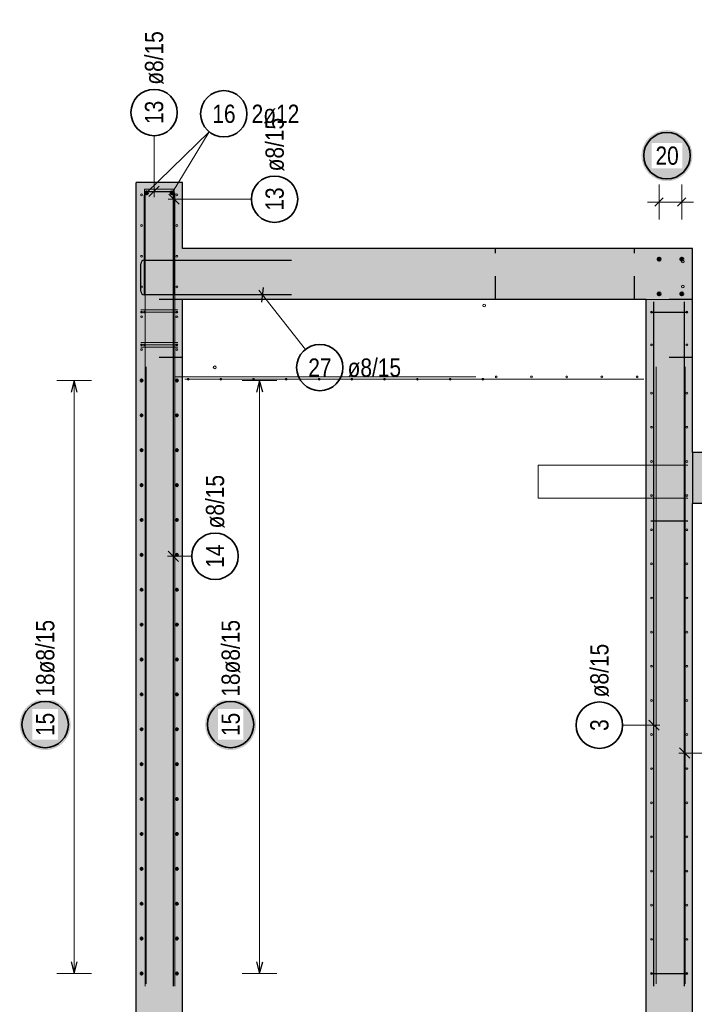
# Model space of a CAD drawing. Header units: millimetres. Extents: x -10.2 to 30.7, y 0 to 21.
# Tile 2 of 40: x -10.2 to -7.3, y 4.5 to 8.8. Entities that reach past the tile are written whole.
import ezdxf

# ---------------------------------------------------------------- set-up
doc = ezdxf.new("R2010")
doc.units = ezdxf.units.MM
doc.linetypes.add('HIDDEN', pattern=[0.375, 0.25, -0.125])
doc.layers.add('nplo Bewehrung', color=7, linetype='Continuous', lineweight=20)
doc.styles.add('Arial Narrow', font='ARIALN.TTF')

msp = doc.modelspace()

# ---------------------------------------------------------------- hatches: boundary and pattern name
at = {"lineweight": 25, "true_color": 0xffffff}
for points in [[(-7.2666, 8.2), (-7.2667, 8.2038), (-7.2669, 8.2077), (-7.2672, 8.2115), (-7.2677, 8.2153), (-7.2683, 8.2191), (-7.269, 8.2229), (-7.2699, 8.2266), (-7.2709, 8.2303), (-7.272, 8.234), (-7.2733, 8.2376), (-7.2746, 8.2412), (-7.2761, 8.2447), (-7.2778, 8.2482), (-7.2795, 8.2516), (-7.2814, 8.255), (-7.2833, 8.2583), (-7.2854, 8.2615), (-7.2876, 8.2647), (-7.2899, 8.2677), (-7.2924, 8.2707), (-7.2949, 8.2736), (-7.2975, 8.2764), (-7.3002, 8.2791), (-7.303, 8.2817), (-7.3059, 8.2843), (-7.3089, 8.2867), (-7.312, 8.289), (-7.3151, 8.2912), (-7.3183, 8.2933), (-7.3216, 8.2953), (-7.325, 8.2971), (-7.3284, 8.2989), (-7.3319, 8.3005), (-7.3354, 8.302), (-7.339, 8.3034), (-7.3426, 8.3046), (-7.3463, 8.3057), (-7.35, 8.3067), (-7.3538, 8.3076), (-7.3575, 8.3083), (-7.3613, 8.3089), (-7.3651, 8.3094), (-7.369, 8.3097), (-7.3728, 8.3099), (-7.3766, 8.31), (-7.3805, 8.3099), (-7.3843, 8.3097), (-7.3881, 8.3094), (-7.3919, 8.3089), (-7.3957, 8.3083), (-7.3995, 8.3076), (-7.4032, 8.3067), (-7.407, 8.3057), (-7.4106, 8.3046), (-7.4143, 8.3034), (-7.4178, 8.302), (-7.4214, 8.3005), (-7.4249, 8.2989), (-7.4283, 8.2971), (-7.4316, 8.2953), (-7.4349, 8.2933), (-7.4381, 8.2912), (-7.4413, 8.289), (-7.4444, 8.2867), (-7.4473, 8.2843), (-7.4502, 8.2817), (-7.453, 8.2791), (-7.4558, 8.2764), (-7.4584, 8.2736), (-7.4609, 8.2707), (-7.4633, 8.2677), (-7.4656, 8.2647), (-7.4678, 8.2615), (-7.4699, 8.2583), (-7.4719, 8.255), (-7.4738, 8.2516), (-7.4755, 8.2482), (-7.4771, 8.2447), (-7.4786, 8.2412), (-7.48, 8.2376), (-7.4812, 8.234), (-7.4824, 8.2303), (-7.4834, 8.2266), (-7.4842, 8.2229), (-7.485, 8.2191), (-7.4856, 8.2153), (-7.486, 8.2115), (-7.4864, 8.2077), (-7.4866, 8.2038), (-7.4866, 8.2), (-7.4866, 8.1962), (-7.4864, 8.1923), (-7.486, 8.1885), (-7.4856, 8.1847), (-7.485, 8.1809), (-7.4842, 8.1771), (-7.4834, 8.1734), (-7.4824, 8.1697), (-7.4812, 8.166), (-7.48, 8.1624), (-7.4786, 8.1588), (-7.4771, 8.1553), (-7.4755, 8.1518), (-7.4738, 8.1484), (-7.4719, 8.145), (-7.4699, 8.1417), (-7.4678, 8.1385), (-7.4656, 8.1353), (-7.4633, 8.1323), (-7.4609, 8.1293), (-7.4584, 8.1264), (-7.4558, 8.1236), (-7.453, 8.1209), (-7.4502, 8.1183), (-7.4473, 8.1157), (-7.4444, 8.1133), (-7.4413, 8.111), (-7.4381, 8.1088), (-7.4349, 8.1067), (-7.4316, 8.1047), (-7.4283, 8.1029), (-7.4249, 8.1011), (-7.4214, 8.0995), (-7.4178, 8.098), (-7.4143, 8.0966), (-7.4106, 8.0954), (-7.407, 8.0943), (-7.4032, 8.0933), (-7.3995, 8.0924), (-7.3957, 8.0917), (-7.3919, 8.0911), (-7.3881, 8.0906), (-7.3843, 8.0903), (-7.3805, 8.0901), (-7.3766, 8.09), (-7.3728, 8.0901), (-7.369, 8.0903), (-7.3651, 8.0906), (-7.3613, 8.0911), (-7.3575, 8.0917), (-7.3538, 8.0924), (-7.35, 8.0933), (-7.3463, 8.0943), (-7.3426, 8.0954), (-7.339, 8.0966), (-7.3354, 8.098), (-7.3319, 8.0995), (-7.3284, 8.1011), (-7.325, 8.1029), (-7.3216, 8.1047), (-7.3183, 8.1067), (-7.3151, 8.1088), (-7.312, 8.111), (-7.3089, 8.1133), (-7.3059, 8.1157), (-7.303, 8.1183), (-7.3002, 8.1209), (-7.2975, 8.1236), (-7.2949, 8.1264), (-7.2924, 8.1293), (-7.2899, 8.1323), (-7.2876, 8.1353), (-7.2854, 8.1385), (-7.2833, 8.1417), (-7.2814, 8.145), (-7.2795, 8.1484), (-7.2778, 8.1518), (-7.2761, 8.1553), (-7.2746, 8.1588), (-7.2733, 8.1624), (-7.272, 8.166), (-7.2709, 8.1697), (-7.2699, 8.1734), (-7.269, 8.1771), (-7.2683, 8.1809), (-7.2677, 8.1847), (-7.2672, 8.1885), (-7.2669, 8.1923)], [(-9.949, 5.747), (-9.949, 5.7509), (-9.9492, 5.7547), (-9.9496, 5.7585), (-9.95, 5.7624), (-9.9506, 5.7661), (-9.9514, 5.7699), (-9.9522, 5.7737), (-9.9532, 5.7774), (-9.9543, 5.781), (-9.9556, 5.7847), (-9.957, 5.7882), (-9.9585, 5.7918), (-9.9601, 5.7953), (-9.9618, 5.7987), (-9.9637, 5.802), (-9.9657, 5.8053), (-9.9678, 5.8086), (-9.97, 5.8117), (-9.9723, 5.8148), (-9.9747, 5.8177), (-9.9772, 5.8206), (-9.9798, 5.8235), (-9.9825, 5.8262), (-9.9854, 5.8288), (-9.9883, 5.8313), (-9.9912, 5.8337), (-9.9943, 5.836), (-9.9975, 5.8382), (-10.0007, 5.8403), (-10.004, 5.8423), (-10.0073, 5.8442), (-10.0107, 5.8459), (-10.0142, 5.8475), (-10.0178, 5.849), (-10.0213, 5.8504), (-10.025, 5.8517), (-10.0286, 5.8528), (-10.0324, 5.8538), (-10.0361, 5.8546), (-10.0399, 5.8554), (-10.0437, 5.856), (-10.0475, 5.8564), (-10.0513, 5.8568), (-10.0551, 5.857), (-10.059, 5.857), (-10.0628, 5.857), (-10.0666, 5.8568), (-10.0705, 5.8564), (-10.0743, 5.856), (-10.0781, 5.8554), (-10.0818, 5.8546), (-10.0856, 5.8538), (-10.0893, 5.8528), (-10.093, 5.8517), (-10.0966, 5.8504), (-10.1002, 5.849), (-10.1037, 5.8475), (-10.1072, 5.8459), (-10.1106, 5.8442), (-10.114, 5.8423), (-10.1173, 5.8403), (-10.1205, 5.8382), (-10.1236, 5.836), (-10.1267, 5.8337), (-10.1297, 5.8313), (-10.1326, 5.8288), (-10.1354, 5.8262), (-10.1381, 5.8235), (-10.1407, 5.8206), (-10.1432, 5.8177), (-10.1456, 5.8148), (-10.148, 5.8117), (-10.1502, 5.8086), (-10.1522, 5.8053), (-10.1542, 5.802), (-10.1561, 5.7987), (-10.1578, 5.7953), (-10.1595, 5.7918), (-10.161, 5.7882), (-10.1623, 5.7847), (-10.1636, 5.781), (-10.1647, 5.7774), (-10.1657, 5.7737), (-10.1666, 5.7699), (-10.1673, 5.7661), (-10.1679, 5.7624), (-10.1684, 5.7585), (-10.1687, 5.7547), (-10.1689, 5.7509), (-10.169, 5.747), (-10.1689, 5.7432), (-10.1687, 5.7394), (-10.1684, 5.7355), (-10.1679, 5.7317), (-10.1673, 5.7279), (-10.1666, 5.7242), (-10.1657, 5.7204), (-10.1647, 5.7167), (-10.1636, 5.7131), (-10.1623, 5.7094), (-10.161, 5.7058), (-10.1595, 5.7023), (-10.1578, 5.6988), (-10.1561, 5.6954), (-10.1542, 5.692), (-10.1522, 5.6888), (-10.1502, 5.6855), (-10.148, 5.6824), (-10.1456, 5.6793), (-10.1432, 5.6763), (-10.1407, 5.6734), (-10.1381, 5.6706), (-10.1354, 5.6679), (-10.1326, 5.6653), (-10.1297, 5.6628), (-10.1267, 5.6604), (-10.1236, 5.6581), (-10.1205, 5.6558), (-10.1173, 5.6538), (-10.114, 5.6518), (-10.1106, 5.6499), (-10.1072, 5.6482), (-10.1037, 5.6466), (-10.1002, 5.6451), (-10.0966, 5.6437), (-10.093, 5.6424), (-10.0893, 5.6413), (-10.0856, 5.6403), (-10.0818, 5.6394), (-10.0781, 5.6387), (-10.0743, 5.6381), (-10.0705, 5.6376), (-10.0666, 5.6373), (-10.0628, 5.6371), (-10.059, 5.637), (-10.0551, 5.6371), (-10.0513, 5.6373), (-10.0475, 5.6376), (-10.0437, 5.6381), (-10.0399, 5.6387), (-10.0361, 5.6394), (-10.0324, 5.6403), (-10.0286, 5.6413), (-10.025, 5.6424), (-10.0213, 5.6437), (-10.0178, 5.6451), (-10.0142, 5.6466), (-10.0107, 5.6482), (-10.0073, 5.6499), (-10.004, 5.6518), (-10.0007, 5.6538), (-9.9975, 5.6558), (-9.9943, 5.6581), (-9.9912, 5.6604), (-9.9883, 5.6628), (-9.9854, 5.6653), (-9.9825, 5.6679), (-9.9798, 5.6706), (-9.9772, 5.6734), (-9.9747, 5.6763), (-9.9723, 5.6793), (-9.97, 5.6824), (-9.9678, 5.6855), (-9.9657, 5.6888), (-9.9637, 5.692), (-9.9618, 5.6954), (-9.9601, 5.6988), (-9.9585, 5.7023), (-9.957, 5.7058), (-9.9556, 5.7094), (-9.9543, 5.7131), (-9.9532, 5.7167), (-9.9522, 5.7204), (-9.9514, 5.7242), (-9.9506, 5.7279), (-9.95, 5.7317), (-9.9496, 5.7355), (-9.9492, 5.7394)], [(-9.149, 5.747), (-9.149, 5.7509), (-9.1492, 5.7547), (-9.1496, 5.7585), (-9.15, 5.7624), (-9.1506, 5.7661), (-9.1514, 5.7699), (-9.1522, 5.7737), (-9.1532, 5.7774), (-9.1543, 5.781), (-9.1556, 5.7847), (-9.157, 5.7882), (-9.1585, 5.7918), (-9.1601, 5.7953), (-9.1618, 5.7987), (-9.1637, 5.802), (-9.1657, 5.8053), (-9.1678, 5.8086), (-9.17, 5.8117), (-9.1723, 5.8148), (-9.1747, 5.8177), (-9.1772, 5.8206), (-9.1798, 5.8235), (-9.1825, 5.8262), (-9.1854, 5.8288), (-9.1883, 5.8313), (-9.1912, 5.8337), (-9.1943, 5.836), (-9.1975, 5.8382), (-9.2007, 5.8403), (-9.204, 5.8423), (-9.2073, 5.8442), (-9.2107, 5.8459), (-9.2142, 5.8475), (-9.2178, 5.849), (-9.2213, 5.8504), (-9.225, 5.8517), (-9.2286, 5.8528), (-9.2324, 5.8538), (-9.2361, 5.8546), (-9.2399, 5.8554), (-9.2437, 5.856), (-9.2475, 5.8564), (-9.2513, 5.8568), (-9.2551, 5.857), (-9.259, 5.857), (-9.2628, 5.857), (-9.2666, 5.8568), (-9.2705, 5.8564), (-9.2743, 5.856), (-9.2781, 5.8554), (-9.2818, 5.8546), (-9.2856, 5.8538), (-9.2893, 5.8528), (-9.293, 5.8517), (-9.2966, 5.8504), (-9.3002, 5.849), (-9.3037, 5.8475), (-9.3072, 5.8459), (-9.3106, 5.8442), (-9.314, 5.8423), (-9.3173, 5.8403), (-9.3205, 5.8382), (-9.3236, 5.836), (-9.3267, 5.8337), (-9.3297, 5.8313), (-9.3326, 5.8288), (-9.3354, 5.8262), (-9.3381, 5.8235), (-9.3407, 5.8206), (-9.3432, 5.8177), (-9.3456, 5.8148), (-9.348, 5.8117), (-9.3502, 5.8086), (-9.3522, 5.8053), (-9.3542, 5.802), (-9.3561, 5.7987), (-9.3578, 5.7953), (-9.3595, 5.7918), (-9.361, 5.7882), (-9.3623, 5.7847), (-9.3636, 5.781), (-9.3647, 5.7774), (-9.3657, 5.7737), (-9.3666, 5.7699), (-9.3673, 5.7661), (-9.3679, 5.7624), (-9.3684, 5.7585), (-9.3687, 5.7547), (-9.3689, 5.7509), (-9.369, 5.747), (-9.3689, 5.7432), (-9.3687, 5.7394), (-9.3684, 5.7355), (-9.3679, 5.7317), (-9.3673, 5.7279), (-9.3666, 5.7242), (-9.3657, 5.7204), (-9.3647, 5.7167), (-9.3636, 5.7131), (-9.3623, 5.7094), (-9.361, 5.7058), (-9.3595, 5.7023), (-9.3578, 5.6988), (-9.3561, 5.6954), (-9.3542, 5.692), (-9.3522, 5.6888), (-9.3502, 5.6855), (-9.348, 5.6824), (-9.3456, 5.6793), (-9.3432, 5.6763), (-9.3407, 5.6734), (-9.3381, 5.6706), (-9.3354, 5.6679), (-9.3326, 5.6653), (-9.3297, 5.6628), (-9.3267, 5.6604), (-9.3236, 5.6581), (-9.3205, 5.6558), (-9.3173, 5.6538), (-9.314, 5.6518), (-9.3106, 5.6499), (-9.3072, 5.6482), (-9.3037, 5.6466), (-9.3002, 5.6451), (-9.2966, 5.6437), (-9.293, 5.6424), (-9.2893, 5.6413), (-9.2856, 5.6403), (-9.2818, 5.6394), (-9.2781, 5.6387), (-9.2743, 5.6381), (-9.2705, 5.6376), (-9.2666, 5.6373), (-9.2628, 5.6371), (-9.259, 5.637), (-9.2551, 5.6371), (-9.2513, 5.6373), (-9.2475, 5.6376), (-9.2437, 5.6381), (-9.2399, 5.6387), (-9.2361, 5.6394), (-9.2324, 5.6403), (-9.2286, 5.6413), (-9.225, 5.6424), (-9.2213, 5.6437), (-9.2178, 5.6451), (-9.2142, 5.6466), (-9.2107, 5.6482), (-9.2073, 5.6499), (-9.204, 5.6518), (-9.2007, 5.6538), (-9.1975, 5.6558), (-9.1943, 5.6581), (-9.1912, 5.6604), (-9.1883, 5.6628), (-9.1854, 5.6653), (-9.1825, 5.6679), (-9.1798, 5.6706), (-9.1772, 5.6734), (-9.1747, 5.6763), (-9.1723, 5.6793), (-9.17, 5.6824), (-9.1678, 5.6855), (-9.1657, 5.6888), (-9.1637, 5.692), (-9.1618, 5.6954), (-9.1601, 5.6988), (-9.1585, 5.7023), (-9.157, 5.7058), (-9.1556, 5.7094), (-9.1543, 5.7131), (-9.1532, 5.7167), (-9.1522, 5.7204), (-9.1514, 5.7242), (-9.1506, 5.7279), (-9.15, 5.7317), (-9.1496, 5.7355), (-9.1492, 5.7394)]]:
    msp.add_hatch(color=7, dxfattribs=at).paths.add_polyline_path(points)
at = {"lineweight": 13, "true_color": 0xd7ffd7}
for points in [[(-9.6668, 7.5797), (-9.4668, 7.5797), (-9.4668, 8.0847), (-9.6668, 8.0847)], [(-7.2668, 7.5797), (-7.2668, 7.7997), (-9.4668, 7.7997), (-9.4668, 7.5797)], [(-9.6668, 1.6197), (-9.4668, 1.6197), (-9.4668, 7.5797), (-9.6668, 7.5797)], [(-7.4668, 1.6197), (-7.2668, 1.6197), (-7.2668, 7.5797), (-7.4668, 7.5797)], [(-7.2668, 6.6997), (-5.4668, 6.6997), (-5.4668, 6.9197), (-7.2668, 6.9197)]]:
    msp.add_hatch(color=254, dxfattribs=at).paths.add_polyline_path(points)

# ---------------------------------------------------------------- linework, layer by layer
at = {"color": 5, "linetype": 'Continuous', "lineweight": 18}
for p, q in [((-9.6218, 8.0397), (-9.3511, 8.3026)), ((-9.5893, 8.2858), (-9.5893, 8.0207)), ((-9.5118, 8.0397), (-9.3511, 8.3026)), ((-7.4108, 7.925), (-7.4108, 8.075)), ((-7.4108, 7.925), (-7.4108, 8.075)), ((-7.3128, 7.925), (-7.3128, 8.075)), ((-7.3128, 7.925), (-7.3128, 8.075)), ((-9.1692, 8.0122), (-9.5278, 8.0122)), ((-7.2628, 8), (-7.4608, 8)), ((-8.9363, 7.3646), (-9.1373, 7.6194)), ((-9.859, 7.2307), (-10.009, 7.2307)), ((-9.934, 4.6737), (-9.934, 7.2307)), ((-9.059, 7.2307), (-9.209, 7.2307)), ((-9.134, 4.6737), (-9.134, 7.2307)), ((-9.4263, 6.4725), (-9.5308, 6.4725)), ((-7.5683, 5.7444), (-7.4078, 5.7444)), ((-7.1679, 5.6243), (-7.3258, 5.6243)), ((-10.009, 4.6737), (-9.859, 4.6737)), ((-9.209, 4.6737), (-9.059, 4.6737))]:
    msp.add_line(p, q, dxfattribs=at)
at = {"color": 3, "linetype": 'Continuous', "lineweight": 25}
for p, q in [((-9.6668, 7.5797), (-9.6668, 8.0847)), ((-9.4668, 8.0847), (-9.6668, 8.0847)), ((-9.6114, 8.0236), (-9.5672, 8.0678)), ((-9.4668, 7.7997), (-9.4668, 8.0847)), ((-9.6308, 7.5997), (-9.6308, 8.0297)), ((-9.6308, 7.5997), (-9.6308, 8.0297)), ((-9.6148, 8.0457), (-9.5188, 8.0457)), ((-9.6148, 8.0457), (-9.5188, 8.0457)), ((-9.5249, 8.0343), (-9.4807, 7.9901)), ((-9.5058, 4.6197), (-9.5058, 8.0397)), ((-9.5028, 8.0297), (-9.5028, 7.5997)), ((-9.5028, 8.0297), (-9.5028, 7.5997)), ((-7.4285, 7.9823), (-7.3932, 8.0177)), ((-7.4285, 7.9823), (-7.3932, 8.0177)), ((-7.3305, 7.9823), (-7.2952, 8.0177)), ((-7.3305, 7.9823), (-7.2952, 8.0177)), ((-7.2668, 7.7997), (-9.4668, 7.7997)), ((-7.2668, 7.5797), (-7.2668, 7.7997)), ((-9.6468, 7.6157), (-9.6468, 7.7337)), ((-9.6308, 7.7497), (-8.9968, 7.7497)), ((-8.9968, 7.5997), (-9.6308, 7.5997)), ((-9.1182, 7.6308), (-9.1255, 7.5687)), ((-9.6668, 1.6197), (-9.6668, 7.5797)), ((-9.4668, 1.6197), (-9.4668, 7.5797)), ((-7.4668, 7.5797), (-9.4668, 7.5797)), ((-7.4668, 1.6197), (-7.4668, 7.5797)), ((-7.4328, 4.6197), (-7.4328, 7.5697)), ((-7.3008, 4.6197), (-7.3008, 7.5697)), ((-7.2668, 6.9197), (-7.2668, 7.5797)), ((-7.4468, 7.5257), (-7.2868, 7.5257)), ((-9.934, 7.2307), (-9.9474, 7.1807)), ((-9.9206, 7.1807), (-9.934, 7.2307)), ((-9.134, 7.2307), (-9.1474, 7.1807)), ((-9.1206, 7.1807), (-9.134, 7.2307)), ((-7.2668, 6.9197), (-7.2668, 6.6997)), ((-5.4668, 6.9197), (-7.2668, 6.9197)), ((-7.2668, 1.6197), (-7.2668, 6.6997)), ((-5.4668, 6.6997), (-7.2668, 6.6997)), ((-7.4468, 6.6251), (-7.2868, 6.6251)), ((-9.5279, 6.4946), (-9.4837, 6.4504)), ((-7.4107, 5.7223), (-7.4549, 5.7665)), ((-7.3229, 5.6464), (-7.2787, 5.6022)), ((-9.9474, 4.7237), (-9.934, 4.6737)), ((-9.934, 4.6737), (-9.9206, 4.7237)), ((-9.1474, 4.7237), (-9.134, 4.6737)), ((-9.134, 4.6737), (-9.1206, 4.7237)), ((-7.4468, 4.6737), (-7.2868, 4.6737))]:
    msp.add_line(p, q, dxfattribs=at)
at = {"color": 3, "linetype": 'HIDDEN', "lineweight": 25, "ltscale": 0.25}
for p, q in [((-8.1168, 7.5797), (-8.1168, 7.7997)), ((-7.5168, 7.5797), (-7.5168, 7.7997)), ((-9.4668, 7.5797), (-9.6668, 7.5797)), ((-7.2668, 7.5797), (-7.4668, 7.5797)), ((-9.4668, 7.3297), (-9.6668, 7.3297)), ((-7.2668, 7.3297), (-7.4668, 7.3297))]:
    msp.add_line(p, q, dxfattribs=at)
at = {"color": 2, "linetype": 'Continuous', "lineweight": 35}
for centre in [(-9.5893, 8.3858), (-9.2884, 8.3805), (-7.3766, 8.2), (-9.0692, 8.0122), (-8.8744, 7.2861), (-9.3263, 6.4725), (-10.059, 5.747), (-9.259, 5.747), (-7.6683, 5.7444)]:
    msp.add_circle(centre, 0.1, dxfattribs=at)
at = {"color": 4, "linetype": 'Continuous', "lineweight": 50}
for centre, radius in [((-9.6218, 8.0397), 0.006), ((-9.6218, 8.0397), 0.006), ((-9.6218, 8.0397), 0.0054), ((-9.6218, 8.0397), 0.0042), ((-9.6218, 8.0397), 0.003), ((-9.6218, 8.0397), 0.0018), ((-9.6218, 8.0397), 0.0006), ((-9.5118, 8.0397), 0.006), ((-9.5118, 8.0397), 0.006), ((-9.5118, 8.0397), 0.0054), ((-9.5118, 8.0397), 0.0042), ((-9.5118, 8.0397), 0.003), ((-9.5118, 8.0397), 0.0018), ((-9.5118, 8.0397), 0.0006), ((-7.4108, 7.7537), 0.006), ((-7.4108, 7.7537), 0.006), ((-7.4108, 7.7537), 0.0054), ((-7.4108, 7.7537), 0.0042), ((-7.4108, 7.7537), 0.003), ((-7.4108, 7.7537), 0.0018), ((-7.4108, 7.7537), 0.0006), ((-7.3128, 7.7537), 0.006), ((-7.3128, 7.7537), 0.006), ((-7.3128, 7.7537), 0.0054), ((-7.3128, 7.7537), 0.0042), ((-7.3128, 7.7537), 0.003), ((-7.3128, 7.7537), 0.0018), ((-7.3128, 7.7537), 0.0006), ((-7.4108, 7.6037), 0.006), ((-7.4108, 7.6037), 0.006), ((-7.4108, 7.6037), 0.0054), ((-7.4108, 7.6037), 0.0042), ((-7.4108, 7.6037), 0.003), ((-7.4108, 7.6037), 0.0018), ((-7.4108, 7.6037), 0.0006), ((-7.3128, 7.6037), 0.006), ((-7.3128, 7.6037), 0.006), ((-7.3128, 7.6037), 0.0054), ((-7.3128, 7.6037), 0.0042), ((-7.3128, 7.6037), 0.003), ((-7.3128, 7.6037), 0.0018), ((-7.3128, 7.6037), 0.0006), ((-9.6428, 7.2307), 0.004), ((-9.6428, 7.2307), 0.004), ((-9.6428, 7.2307), 0.0036), ((-9.6428, 7.2307), 0.0028), ((-9.6428, 7.2307), 0.002), ((-9.6428, 7.2307), 0.0012), ((-9.6428, 7.2307), 0.0004), ((-9.4908, 7.2307), 0.004), ((-9.4908, 7.2307), 0.004), ((-9.4908, 7.2307), 0.0036), ((-9.4908, 7.2307), 0.0028), ((-9.4908, 7.2307), 0.002), ((-9.4908, 7.2307), 0.0012), ((-9.4908, 7.2307), 0.0004), ((-9.6428, 7.0803), 0.004), ((-9.6428, 7.0803), 0.004), ((-9.6428, 7.0803), 0.0036), ((-9.6428, 7.0803), 0.0028), ((-9.6428, 7.0803), 0.002), ((-9.6428, 7.0803), 0.0012), ((-9.6428, 7.0803), 0.0004), ((-9.4908, 7.0803), 0.004), ((-9.4908, 7.0803), 0.004), ((-9.4908, 7.0803), 0.0036), ((-9.4908, 7.0803), 0.0028), ((-9.4908, 7.0803), 0.002), ((-9.4908, 7.0803), 0.0012), ((-9.4908, 7.0803), 0.0004), ((-9.6428, 6.9299), 0.004), ((-9.6428, 6.9299), 0.004), ((-9.6428, 6.9299), 0.0036), ((-9.6428, 6.9299), 0.0028), ((-9.6428, 6.9299), 0.002), ((-9.6428, 6.9299), 0.0012), ((-9.6428, 6.9299), 0.0004), ((-9.4908, 6.9299), 0.004), ((-9.4908, 6.9299), 0.004), ((-9.4908, 6.9299), 0.0036), ((-9.4908, 6.9299), 0.0028), ((-9.4908, 6.9299), 0.002), ((-9.4908, 6.9299), 0.0012), ((-9.4908, 6.9299), 0.0004), ((-9.6428, 6.7795), 0.004), ((-9.6428, 6.7795), 0.004), ((-9.6428, 6.7795), 0.0036), ((-9.6428, 6.7795), 0.0028), ((-9.6428, 6.7795), 0.002), ((-9.6428, 6.7795), 0.0012), ((-9.6428, 6.7795), 0.0004), ((-9.4908, 6.7795), 0.004), ((-9.4908, 6.7795), 0.004), ((-9.4908, 6.7795), 0.0036), ((-9.4908, 6.7795), 0.0028), ((-9.4908, 6.7795), 0.002), ((-9.4908, 6.7795), 0.0012), ((-9.4908, 6.7795), 0.0004), ((-9.6428, 6.6291), 0.004), ((-9.6428, 6.6291), 0.004), ((-9.6428, 6.6291), 0.0036), ((-9.6428, 6.6291), 0.0028), ((-9.6428, 6.6291), 0.002), ((-9.6428, 6.6291), 0.0012), ((-9.6428, 6.6291), 0.0004), ((-9.4908, 6.6291), 0.004), ((-9.4908, 6.6291), 0.004), ((-9.4908, 6.6291), 0.0036), ((-9.4908, 6.6291), 0.0028), ((-9.4908, 6.6291), 0.002), ((-9.4908, 6.6291), 0.0012), ((-9.4908, 6.6291), 0.0004), ((-9.6428, 6.4787), 0.004), ((-9.6428, 6.4787), 0.004), ((-9.6428, 6.4787), 0.0036), ((-9.6428, 6.4787), 0.0028), ((-9.6428, 6.4787), 0.002), ((-9.6428, 6.4787), 0.0012), ((-9.6428, 6.4787), 0.0004), ((-9.4908, 6.4787), 0.004), ((-9.4908, 6.4787), 0.004), ((-9.4908, 6.4787), 0.0036), ((-9.4908, 6.4787), 0.0028), ((-9.4908, 6.4787), 0.002), ((-9.4908, 6.4787), 0.0012), ((-9.4908, 6.4787), 0.0004), ((-9.6428, 6.3283), 0.004), ((-9.6428, 6.3283), 0.004), ((-9.6428, 6.3283), 0.0036), ((-9.6428, 6.3283), 0.0028), ((-9.6428, 6.3283), 0.002), ((-9.6428, 6.3283), 0.0012), ((-9.6428, 6.3283), 0.0004), ((-9.4908, 6.3283), 0.004), ((-9.4908, 6.3283), 0.004), ((-9.4908, 6.3283), 0.0036), ((-9.4908, 6.3283), 0.0028), ((-9.4908, 6.3283), 0.002), ((-9.4908, 6.3283), 0.0012), ((-9.4908, 6.3283), 0.0004), ((-9.6428, 6.1779), 0.004), ((-9.6428, 6.1779), 0.004), ((-9.6428, 6.1779), 0.0036), ((-9.6428, 6.1779), 0.0028), ((-9.6428, 6.1779), 0.002), ((-9.6428, 6.1779), 0.0012), ((-9.6428, 6.1779), 0.0004), ((-9.4908, 6.1779), 0.004), ((-9.4908, 6.1779), 0.004), ((-9.4908, 6.1779), 0.0036), ((-9.4908, 6.1779), 0.0028), ((-9.4908, 6.1779), 0.002), ((-9.4908, 6.1779), 0.0012), ((-9.4908, 6.1779), 0.0004), ((-9.6428, 6.0274), 0.004), ((-9.6428, 6.0274), 0.004), ((-9.6428, 6.0274), 0.0036), ((-9.6428, 6.0274), 0.0028), ((-9.6428, 6.0274), 0.002), ((-9.6428, 6.0274), 0.0012), ((-9.4908, 6.0274), 0.004), ((-9.4908, 6.0274), 0.004), ((-9.4908, 6.0274), 0.0036), ((-9.4908, 6.0274), 0.0028), ((-9.4908, 6.0274), 0.002), ((-9.4908, 6.0274), 0.0012), ((-9.6428, 6.0274), 0.0004), ((-9.4908, 6.0274), 0.0004), ((-9.6428, 5.877), 0.004), ((-9.6428, 5.877), 0.004), ((-9.6428, 5.877), 0.0036), ((-9.6428, 5.877), 0.0028), ((-9.6428, 5.877), 0.002), ((-9.6428, 5.877), 0.0012), ((-9.6428, 5.877), 0.0004), ((-9.4908, 5.877), 0.004), ((-9.4908, 5.877), 0.004), ((-9.4908, 5.877), 0.0036), ((-9.4908, 5.877), 0.0028), ((-9.4908, 5.877), 0.002), ((-9.4908, 5.877), 0.0012), ((-9.4908, 5.877), 0.0004), ((-9.6428, 5.7266), 0.004), ((-9.6428, 5.7266), 0.004), ((-9.6428, 5.7266), 0.0036), ((-9.6428, 5.7266), 0.0028), ((-9.6428, 5.7266), 0.002), ((-9.6428, 5.7266), 0.0012), ((-9.6428, 5.7266), 0.0004), ((-9.4908, 5.7266), 0.004), ((-9.4908, 5.7266), 0.004), ((-9.4908, 5.7266), 0.0036), ((-9.4908, 5.7266), 0.0028), ((-9.4908, 5.7266), 0.002), ((-9.4908, 5.7266), 0.0012), ((-9.4908, 5.7266), 0.0004), ((-9.6428, 5.5762), 0.004), ((-9.6428, 5.5762), 0.004), ((-9.6428, 5.5762), 0.0036), ((-9.6428, 5.5762), 0.0028), ((-9.6428, 5.5762), 0.002), ((-9.6428, 5.5762), 0.0012), ((-9.6428, 5.5762), 0.0004), ((-9.4908, 5.5762), 0.004), ((-9.4908, 5.5762), 0.004), ((-9.4908, 5.5762), 0.0036), ((-9.4908, 5.5762), 0.0028), ((-9.4908, 5.5762), 0.002), ((-9.4908, 5.5762), 0.0012), ((-9.4908, 5.5762), 0.0004), ((-9.6428, 5.4258), 0.004), ((-9.6428, 5.4258), 0.004), ((-9.6428, 5.4258), 0.0036), ((-9.6428, 5.4258), 0.0028), ((-9.6428, 5.4258), 0.002), ((-9.6428, 5.4258), 0.0012), ((-9.6428, 5.4258), 0.0004), ((-9.4908, 5.4258), 0.004), ((-9.4908, 5.4258), 0.004), ((-9.4908, 5.4258), 0.0036), ((-9.4908, 5.4258), 0.0028), ((-9.4908, 5.4258), 0.002), ((-9.4908, 5.4258), 0.0012), ((-9.4908, 5.4258), 0.0004), ((-9.6428, 5.2754), 0.004), ((-9.6428, 5.2754), 0.004), ((-9.6428, 5.2754), 0.0036), ((-9.6428, 5.2754), 0.0028), ((-9.6428, 5.2754), 0.002), ((-9.6428, 5.2754), 0.0012), ((-9.6428, 5.2754), 0.0004), ((-9.4908, 5.2754), 0.004), ((-9.4908, 5.2754), 0.004), ((-9.4908, 5.2754), 0.0036), ((-9.4908, 5.2754), 0.0028), ((-9.4908, 5.2754), 0.002), ((-9.4908, 5.2754), 0.0012), ((-9.4908, 5.2754), 0.0004), ((-9.6428, 5.125), 0.004), ((-9.6428, 5.125), 0.004), ((-9.6428, 5.125), 0.0036), ((-9.6428, 5.125), 0.0028), ((-9.6428, 5.125), 0.002), ((-9.6428, 5.125), 0.0012), ((-9.6428, 5.125), 0.0004), ((-9.4908, 5.125), 0.004), ((-9.4908, 5.125), 0.004), ((-9.4908, 5.125), 0.0036), ((-9.4908, 5.125), 0.0028), ((-9.4908, 5.125), 0.002), ((-9.4908, 5.125), 0.0012), ((-9.4908, 5.125), 0.0004), ((-9.6428, 4.9746), 0.004), ((-9.6428, 4.9746), 0.004), ((-9.6428, 4.9746), 0.0036), ((-9.6428, 4.9746), 0.0028), ((-9.6428, 4.9746), 0.002), ((-9.6428, 4.9746), 0.0012), ((-9.6428, 4.9746), 0.0004), ((-9.4908, 4.9746), 0.004), ((-9.4908, 4.9746), 0.004), ((-9.4908, 4.9746), 0.0036), ((-9.4908, 4.9746), 0.0028), ((-9.4908, 4.9746), 0.002), ((-9.4908, 4.9746), 0.0012), ((-9.4908, 4.9746), 0.0004), ((-9.6428, 4.8242), 0.004), ((-9.6428, 4.8242), 0.004), ((-9.6428, 4.8242), 0.0036), ((-9.6428, 4.8242), 0.0028), ((-9.6428, 4.8242), 0.002), ((-9.6428, 4.8242), 0.0012), ((-9.6428, 4.8242), 0.0004), ((-9.4908, 4.8242), 0.004), ((-9.4908, 4.8242), 0.004), ((-9.4908, 4.8242), 0.0036), ((-9.4908, 4.8242), 0.0028), ((-9.4908, 4.8242), 0.002), ((-9.4908, 4.8242), 0.0012), ((-9.4908, 4.8242), 0.0004), ((-9.6428, 4.6737), 0.004), ((-9.6428, 4.6737), 0.004), ((-9.6428, 4.6737), 0.0036), ((-9.6428, 4.6737), 0.0028), ((-9.6428, 4.6737), 0.002), ((-9.6428, 4.6737), 0.0012), ((-9.6428, 4.6737), 0.0004), ((-9.4908, 4.6737), 0.004), ((-9.4908, 4.6737), 0.004), ((-9.4908, 4.6737), 0.0036), ((-9.4908, 4.6737), 0.0028), ((-9.4908, 4.6737), 0.002), ((-9.4908, 4.6737), 0.0012), ((-9.4908, 4.6737), 0.0004)]:
    msp.add_circle(centre, radius, dxfattribs=at)
at = {"color": 3, "linetype": 'Continuous', "lineweight": 25}
for centre, start, end in [((-9.6148, 8.0297), 90, 180), ((-9.6148, 8.0297), 90, 180), ((-9.5188, 8.0297), 0, 90), ((-9.5188, 8.0297), 0, 90), ((-9.6308, 7.7337), 90, 180), ((-9.6308, 7.6157), 180, 270)]:
    msp.add_arc(centre, 0.016, start, end, dxfattribs=at)
at = {"layer": 'nplo Bewehrung', "color": 9, "linetype": 'Continuous', "lineweight": 0}
for p, q in [((-9.6308, 7.6097), (-9.6308, 8.0557)), ((-9.6308, 8.0557), (-9.5028, 8.0557)), ((-9.6278, 4.6197), (-9.6278, 8.0397)), ((-9.6278, 4.6197), (-9.6278, 8.0397)), ((-9.5028, 8.0557), (-9.5028, 7.6097)), ((-9.4993, 4.6197), (-9.4993, 8.0397)), ((-8.7016, 7.5797), (-7.3016, 7.5797)), ((-7.4328, 4.6197), (-7.4328, 7.5697)), ((-7.3008, 4.6197), (-7.3008, 7.5697)), ((-9.6468, 7.5357), (-9.4868, 7.5357)), ((-9.6468, 7.5357), (-9.4868, 7.5357)), ((-9.6468, 7.5257), (-9.4868, 7.5257)), ((-9.6468, 7.3937), (-9.4868, 7.3937)), ((-9.6468, 7.3837), (-9.4868, 7.3837)), ((-9.6468, 7.3737), (-9.4868, 7.3737)), ((-9.6228, 4.6297), (-9.6228, 7.2897)), ((-9.5059, 4.6297), (-9.5059, 7.2897)), ((-7.4228, 4.6297), (-7.4228, 7.2897)), ((-7.2976, 4.6297), (-7.2976, 7.2897)), ((-9.5018, 7.2457), (-8.2018, 7.2457)), ((-9.4568, 7.2357), (-7.4768, 7.2357)), ((-7.9328, 6.7237), (-7.9328, 6.8657)), ((-7.9328, 6.8657), (-7.2868, 6.8657)), ((-7.2868, 6.7237), (-7.9328, 6.7237))]:
    msp.add_line(p, q, dxfattribs=at)
for centre, radius in [((-9.6428, 8.0307), 0.004), ((-9.6428, 8.0307), 0.004), ((-9.4908, 8.0307), 0.004), ((-9.4908, 8.0307), 0.004), ((-9.6428, 7.8984), 0.004), ((-9.6428, 7.8984), 0.004), ((-9.4908, 7.8984), 0.004), ((-9.4908, 7.8984), 0.004), ((-9.6428, 7.7661), 0.004), ((-9.6428, 7.7661), 0.004), ((-9.4908, 7.7661), 0.004), ((-9.4908, 7.7661), 0.004), ((-7.3078, 7.7437), 0.006), ((-7.3078, 7.7437), 0.006), ((-9.6428, 7.6337), 0.004), ((-9.6428, 7.6337), 0.004), ((-9.4908, 7.6337), 0.004), ((-9.4908, 7.6337), 0.004), ((-7.3078, 7.6357), 0.006), ((-7.3078, 7.6357), 0.006), ((-8.165, 7.5537), 0.006), ((-8.165, 7.5537), 0.006), ((-9.6428, 7.5257), 0.004), ((-9.6428, 7.5257), 0.004), ((-9.6301, 7.5257), 0.004), ((-9.6301, 7.5257), 0.004), ((-9.4908, 7.5257), 0.004), ((-9.4908, 7.5257), 0.004), ((-7.4428, 7.5257), 0.004), ((-7.4428, 7.5257), 0.004), ((-7.2908, 7.5257), 0.004), ((-7.2908, 7.5257), 0.004), ((-9.6428, 7.5057), 0.004), ((-9.6428, 7.5057), 0.004), ((-9.4908, 7.5057), 0.004), ((-9.4908, 7.5057), 0.004), ((-9.6428, 7.3837), 0.004), ((-9.6428, 7.3837), 0.004), ((-9.6301, 7.3837), 0.004), ((-9.6301, 7.3837), 0.004), ((-9.4908, 7.3837), 0.004), ((-9.4908, 7.3837), 0.004), ((-7.4428, 7.3837), 0.004), ((-7.4428, 7.3837), 0.004), ((-7.2908, 7.3837), 0.004), ((-7.2908, 7.3837), 0.004), ((-9.6428, 7.3637), 0.004), ((-9.6428, 7.3637), 0.004), ((-9.4908, 7.3637), 0.004), ((-9.4908, 7.3637), 0.004), ((-9.3277, 7.2872), 0.006), ((-9.3277, 7.2872), 0.006), ((-9.4428, 7.2357), 0.004), ((-9.4428, 7.2357), 0.004), ((-9.3015, 7.2357), 0.004), ((-9.3015, 7.2357), 0.004), ((-9.1602, 7.2357), 0.004), ((-9.1602, 7.2357), 0.004), ((-9.0188, 7.2357), 0.004), ((-9.0188, 7.2357), 0.004), ((-8.8775, 7.2357), 0.004), ((-8.8775, 7.2357), 0.004), ((-8.7362, 7.2357), 0.004), ((-8.7362, 7.2357), 0.004), ((-8.5948, 7.2357), 0.004), ((-8.5948, 7.2357), 0.004), ((-8.4535, 7.2357), 0.004), ((-8.4535, 7.2357), 0.004), ((-8.3122, 7.2357), 0.004), ((-8.3122, 7.2357), 0.004), ((-8.1708, 7.2357), 0.004), ((-8.1708, 7.2357), 0.004), ((-8.1128, 7.2457), 0.004), ((-8.1128, 7.2457), 0.004), ((-7.9611, 7.2457), 0.004), ((-7.9611, 7.2457), 0.004), ((-7.8093, 7.2457), 0.004), ((-7.8093, 7.2457), 0.004), ((-7.6576, 7.2457), 0.004), ((-7.6576, 7.2457), 0.004), ((-7.5058, 7.2457), 0.004), ((-7.5058, 7.2457), 0.004), ((-7.4428, 7.1757), 0.004), ((-7.4428, 7.1757), 0.004), ((-7.2908, 7.1757), 0.004), ((-7.2908, 7.1757), 0.004), ((-7.4428, 7.0286), 0.004), ((-7.4428, 7.0286), 0.004), ((-7.2908, 7.0286), 0.004), ((-7.2908, 7.0286), 0.004), ((-7.4428, 6.8814), 0.004), ((-7.4428, 6.8814), 0.004), ((-7.2908, 6.8814), 0.004), ((-7.2908, 6.8814), 0.004), ((-7.4428, 6.7342), 0.004), ((-7.4428, 6.7342), 0.004), ((-7.2908, 6.7342), 0.004), ((-7.2908, 6.7342), 0.004), ((-7.4428, 6.587), 0.004), ((-7.4428, 6.587), 0.004), ((-7.2908, 6.587), 0.004), ((-7.2908, 6.587), 0.004), ((-7.4428, 6.4398), 0.004), ((-7.4428, 6.4398), 0.004), ((-7.2908, 6.4398), 0.004), ((-7.2908, 6.4398), 0.004), ((-7.4428, 6.2927), 0.004), ((-7.4428, 6.2927), 0.004), ((-7.2908, 6.2927), 0.004), ((-7.2908, 6.2927), 0.004), ((-7.4428, 6.1455), 0.004), ((-7.4428, 6.1455), 0.004), ((-7.2908, 6.1455), 0.004), ((-7.2908, 6.1455), 0.004), ((-7.4428, 5.9983), 0.004), ((-7.4428, 5.9983), 0.004), ((-7.2908, 5.9983), 0.004), ((-7.2908, 5.9983), 0.004), ((-7.4428, 5.8511), 0.004), ((-7.4428, 5.8511), 0.004), ((-7.2908, 5.8511), 0.004), ((-7.2908, 5.8511), 0.004), ((-7.4428, 5.704), 0.004), ((-7.4428, 5.704), 0.004), ((-7.2908, 5.704), 0.004), ((-7.2908, 5.704), 0.004), ((-7.4428, 5.5568), 0.004), ((-7.4428, 5.5568), 0.004), ((-7.2908, 5.5568), 0.004), ((-7.2908, 5.5568), 0.004), ((-7.4428, 5.4096), 0.004), ((-7.4428, 5.4096), 0.004), ((-7.2908, 5.4096), 0.004), ((-7.2908, 5.4096), 0.004), ((-7.4428, 5.2624), 0.004), ((-7.4428, 5.2624), 0.004), ((-7.2908, 5.2624), 0.004), ((-7.2908, 5.2624), 0.004), ((-7.4428, 5.1153), 0.004), ((-7.4428, 5.1153), 0.004), ((-7.2908, 5.1153), 0.004), ((-7.2908, 5.1153), 0.004), ((-7.4428, 4.9681), 0.004), ((-7.4428, 4.9681), 0.004), ((-7.2908, 4.9681), 0.004), ((-7.2908, 4.9681), 0.004), ((-7.4428, 4.8209), 0.004), ((-7.4428, 4.8209), 0.004), ((-7.2908, 4.8209), 0.004), ((-7.2908, 4.8209), 0.004), ((-7.4428, 4.6737), 0.004), ((-7.4428, 4.6737), 0.004), ((-7.2908, 4.6737), 0.004), ((-7.2908, 4.6737), 0.004)]:
    msp.add_circle(centre, radius, dxfattribs=at)

# ---------------------------------------------------------------- texts
at = {"color": 2, "lineweight": 35, "attachment_point": 1, "rotation": 90, "line_spacing_factor": 0.9, "style": 'Arial Narrow'}
for s, insert, char_height in [('ø8/15', (-9.6287, 8.5058), 0.07875), ('13', (-9.6287, 8.3362), 0.07875), ('ø8/15', (-9.1086, 8.1322), 0.07875), ('13', (-9.1086, 7.9626), 0.07875), ('ø8/15', (-9.3657, 6.5925), 0.07875), ('14', (-9.3657, 6.4229), 0.07875), ('ø8/15', (-7.7076, 5.8644), 0.07875), ('3', (-7.7076, 5.7195), 0.0788)]:
    msp.add_mtext(s, dxfattribs=dict(at, insert=insert, char_height=char_height))
at = {"color": 2, "lineweight": 35, "char_height": 0.07875, "attachment_point": 1, "line_spacing_factor": 0.9, "style": 'Arial Narrow'}
for s, insert in [('16', (-9.338, 8.4199)), ('2ø12', (-9.1684, 8.4199)), ('27', (-8.924, 7.3255)), ('ø8/15', (-8.7544, 7.3255))]:
    msp.add_mtext(s, dxfattribs=dict(at, insert=insert))

# ---------------------------------------------------------------- next in the draw order: texts
at = {"color": 2, "lineweight": 35, "insert": (-7.4262, 8.2394), "char_height": 0.07875, "attachment_point": 1, "line_spacing_factor": 0.9, "style": 'Arial Narrow', "bg_fill": 3, "box_fill_scale": 1.2, "bg_fill_color": 256, "bg_fill_true_color": 13158600, "bg_fill_transparency": 0}
msp.add_mtext('20', dxfattribs=at)
at = {"color": 2, "lineweight": 35, "char_height": 0.07875, "attachment_point": 1, "rotation": 90, "line_spacing_factor": 0.9, "style": 'Arial Narrow', "bg_fill": 3, "box_fill_scale": 1.2, "bg_fill_color": 256, "bg_fill_true_color": 13158600, "bg_fill_transparency": 0}
for s, insert in [('18ø8/15', (-10.0983, 5.867)), ('18ø8/15', (-9.2983, 5.867)), ('15', (-10.0983, 5.6974)), ('15', (-9.2983, 5.6974))]:
    msp.add_mtext(s, dxfattribs=dict(at, insert=insert))

doc.saveas('drawing.dxf')
